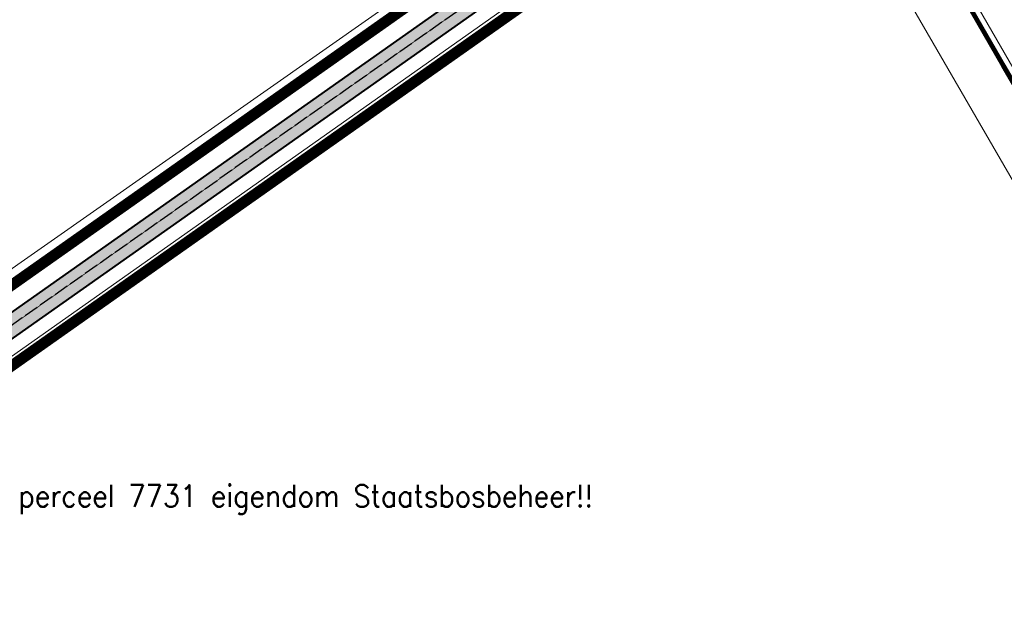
# Model space of a CAD drawing. Header units: metres. Extents: x 149090 to 149776, y 485756 to 486362.
# Tile 11 of 93: x 149431 to 149565, y 486070 to 486153. Entities that reach past the tile are written whole.
import ezdxf

# ---------------------------------------------------------------- set-up
doc = ezdxf.new("R2010")
doc.units = ezdxf.units.M
doc.header["$MEASUREMENT"] = 0
doc.linetypes.add('0.30-2.70 (0.10)', pattern=[3, 0.3, -2.7])
doc.linetypes.add('assen', pattern=[2.5, 2, -0.5])
for name, color, linetype, lineweight in [('BWR-alg-assenplan', 92, 'assen', 30), ('BWR-nieuw-belijning-030-270 streep dik 100', 51, '0.30-2.70 (0.10)', 0), ('TOP-L-topo objecten vlak', 7, 'Continuous', 0), ('WVB-alg-werkgrens', 6, 'Continuous', 53), ('WVB-pen-dik 035', 1, 'Continuous', 40), ('WVB-raster-20%', 254, 'Continuous', 30)]:
    doc.layers.add(name, color=color, linetype=linetype, lineweight=lineweight)
doc.layers.add('BWR-alg-raster boundary', color=151, linetype='Continuous', lineweight=13, plot=False)
doc.styles.add('Style-STANDARD', font='STANDARD.shx')

msp = doc.modelspace()

# ---------------------------------------------------------------- hatches: boundary and pattern name
at = {"layer": 'WVB-raster-20%'}
msp.add_hatch(color=256, dxfattribs=at).paths.add_polyline_path([(149534.523, 486182.712, 0.1316525), (149536.18, 486184.7), (149538.479, 486189.674, -0.1316525), (149540.136, 486191.662), (149546.61, 486196.227), (149544.881, 486198.679), (149537.75, 486193.65, 0.1316525), (149536.093, 486191.662), (149533.794, 486186.688, -0.1316525), (149532.137, 486184.7), (149169.264, 485928.814), (149170.993, 485926.362)])

# ---------------------------------------------------------------- linework, layer by layer
at = {"layer": 'BWR-alg-assenplan', "lineweight": 30}
msp.add_line((149533.658, 486183.938), (149170.129, 485927.588), dxfattribs=at)
at = {"layer": 'BWR-alg-raster boundary', "lineweight": 106, "flags": 128}
msp.add_lwpolyline([(149603.461, 486080.774), (149571.37, 486135.875), (149525.14, 486216.025), (149491.519, 486276.168)], dxfattribs=at)
at = {"layer": 'BWR-nieuw-belijning-030-270 streep dik 100', "color": 7, "linetype": '0.30-2.70 (0.10)', "const_width": 0.1, "flags": 128}
msp.add_lwpolyline([(149170.129, 485927.588), (149532.76, 486183.305)], dxfattribs=at)
at = {"layer": 'TOP-L-topo objecten vlak', "color": 7, "linetype": 'Continuous', "lineweight": 0, "flags": 128}
for points in [[(149603.2, 486080.894), (149602.018, 486082.932), (149565.133, 486146.149), (149534.216, 486199.879), (149499.408, 486261.34), (149491.501, 486276.155)], [(149491.501, 486276.155), (149499.408, 486261.34), (149534.216, 486199.879), (149565.133, 486146.149), (149602.018, 486082.932), (149603.2, 486080.894), (149603.607, 486081.188)], [(149491.913, 486276.446), (149499.846, 486261.581), (149534.651, 486200.127), (149565.565, 486146.399), (149602.45, 486083.183), (149603.607, 486081.188)], [(149603.607, 486081.188), (149602.45, 486083.183), (149565.565, 486146.399), (149534.651, 486200.127), (149499.846, 486261.581), (149491.913, 486276.446)], [(149604.18, 486081.603), (149602.811, 486083.954), (149594.085, 486098.935), (149582.18, 486119.358), (149577.993, 486126.538), (149572.215, 486136.441), (149566.124, 486146.909), (149561.373, 486155.101), (149554.418, 486167.133), (149549.112, 486176.345), (149542.678, 486187.557), (149537.233, 486197.078), (149532.032, 486206.201), (149525.765, 486217.234), (149520.18, 486227.1), (149513.651, 486238.678), (149507.354, 486249.888), (149501.066, 486261.125), (149495.604, 486270.923), (149492.359, 486276.761)], [(149513.651, 486238.678), (149520.18, 486227.1), (149525.765, 486217.234), (149532.032, 486206.201), (149537.233, 486197.078), (149542.678, 486187.557), (149549.112, 486176.345), (149554.418, 486167.133), (149561.373, 486155.101), (149566.124, 486146.909), (149572.215, 486136.441), (149577.993, 486126.538), (149582.18, 486119.358), (149594.085, 486098.935), (149602.811, 486083.954), (149604.18, 486081.603), (149604.433, 486081.168), (149611.016, 486069.859), (149618.727, 486056.604), (149629.635, 486037.843), (149635.732, 486027.35), (149636.007, 486026.876)], [(149299.19, 486026.96), (149270.02, 486067.46), (149506.88, 486234.07), (149532.35, 486190.29), (149299.19, 486026.96)], [(149270.02, 486067.46), (149299.19, 486026.96), (149532.35, 486190.29), (149506.88, 486234.07), (149270.02, 486067.46)], [(149351.974, 485953.501), (149318.422, 486000), (149305.08, 486018.49), (149536.85, 486182.07), (149594.76, 486082.07), (149465.038, 485990.159)], [(149594.76, 486082.07), (149536.85, 486182.07), (149305.08, 486018.49), (149318.422, 486000), (149351.974, 485953.501)]]:
    msp.add_lwpolyline(points, dxfattribs=at)
at = {"layer": 'WVB-alg-werkgrens', "linetype": 'Continuous', "ltscale": 2.5, "flags": 128}
msp.add_lwpolyline([(149167.538, 485931.262, 1.5, 1.5, 0), (149523.537, 486182.296, 1.5, 1.5, 0), (149526.941, 486188.846, 1.5, 1.5, 0), (149533.592, 486194.359, 1.5, 1.5, 0), (149535.844, 486199.502, 1.5, 1.5, 0), (149549.589, 486208.143, 1.5, 1.5, 0), (149558.959, 486191.889, 1.5, 1.5, 0), (149554.222, 486189.158, 1.5, 1.5, 0), (149553.224, 486190.893, 1.5, 1.5, 0.4413362), (149551.781, 486191.211, 1.5, 1.5, 0), (149172.722, 485923.911, 1.5, 1.5, 0)], format="xyseb", dxfattribs=at)
at = {"layer": 'WVB-pen-dik 035'}
for p, q in [((149532.137, 486184.7), (149169.264, 485928.814)), ((149534.523, 486182.712), (149170.993, 485926.362))]:
    msp.add_line(p, q, dxfattribs=at)
at = {"layer": 'WVB-raster-20%', "flags": 128}
msp.add_lwpolyline([(149534.523, 486182.712, 0.1316525), (149536.18, 486184.7), (149538.479, 486189.674, -0.1316525), (149540.136, 486191.662), (149546.61, 486196.227), (149544.881, 486198.679), (149537.75, 486193.65, 0.1316525), (149536.093, 486191.662), (149533.794, 486186.688, -0.1316525), (149532.137, 486184.7), (149169.264, 485928.814), (149170.993, 485926.362)], format="xyb", close=True, dxfattribs=at)

# ---------------------------------------------------------------- texts
at = {"layer": 'BWR-alg-raster boundary', "lineweight": 106, "style": 'Style-STANDARD'}
msp.add_text('perceel 7731 eigendom Staatsbosbeheer!!', height=3, dxfattribs=at).set_placement((149430.985, 486086.124))

doc.saveas('drawing.dxf')
